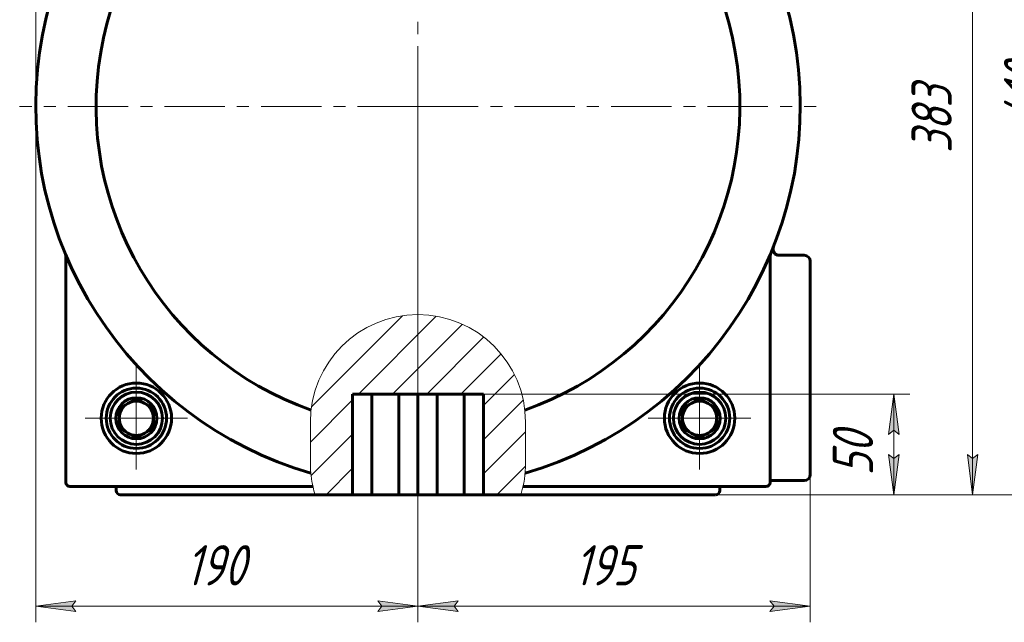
# Model space of a CAD drawing. Header units: millimetres. Extents: x 0 to 841, y 0 to 594.
# Tile 18 of 26: x 647 to 769, y 224 to 299. Entities that reach past the tile are written whole.
import ezdxf

# ---------------------------------------------------------------- set-up
doc = ezdxf.new("R2010")
doc.units = ezdxf.units.MM
for name, pattern in [('K5LT_AXLED', [12, 7.5, -1.5, 1.5, -1.5]), ('K5LT_BASIC', [0]), ('K5LT_THIN', [0]), ('K5LT_THIN_INCLUDED_TO_HATCHING', [0])]:
    doc.linetypes.add(name, pattern=pattern)
doc.layers.add('Системный слой', color=7, linetype='Continuous')
doc.layers.add('Системный слой (1)', color=7, linetype='Continuous', true_color=0x6c6c6c)
doc.styles.add('KDIMTEXTSTYLE', font='txt', dxfattribs={"width": 0.96, "oblique": 15, "height": 5})
doc.styles.add('KTEXTSTYLE', font='txt', dxfattribs={"width": 0.96, "height": 5})
doc.dimstyles.new('KDIMSTYLE (0.25)', dxfattribs={"dimtxt": 5, "dimasz": 1, "dimexe": 2, "dimexo": 0, "dimgap": 1, "dimtad": 1, "dimlfac": 4, "dimtxsty": 'KDIMTEXTSTYLE', "dimsah": 1, "dimcen": 0, "dimdle": 1, "dimadec": 0, "dimazin": 0, "dimtfac": 0.667, "dimtmove": 0, "dimatfit": 3, "dimfxl": 1, "dimtvp": 1, "dimtolj": 1, "dimtzin": 0, "dimarcsym": 0})

# ---------------------------------------------------------------- blocks, each defined once
blk = doc.blocks.new('U94')
at = {"layer": 'Системный слой (1)', "color": 150, "linetype": 'K5LT_BASIC', "lineweight": 60, "true_color": 0x0080ff}
for p, q in [((683.84, 239.73), (659.62, 239.73)), ((733.62, 239.73), (709.41, 239.73))]:
    blk.add_line(p, q, dxfattribs=at)
blk = doc.blocks.new('U98')
at = {"layer": 'Системный слой (1)', "color": 7, "linetype": 'K5LT_THIN_INCLUDED_TO_HATCHING', "lineweight": 18}
for p, q in [((683.25, 248.74), (683.25, 243.64)), ((710, 243.64), (710, 248.74))]:
    blk.add_line(p, q, dxfattribs=at)
for centre, start, end in [((696.62, 248.74), 0, 180), ((696.62, 243.64), 180, 197.0048), ((696.62, 243.64), 342.9952, 0)]:
    blk.add_arc(centre, 13.37, start, end, dxfattribs=at)
blk = doc.blocks.new('D12')
at = {"layer": 'Системный слой (1)'}
for points in [[(653.62, 365.27), (654.12, 365.93), (649.12, 365.27), (654.12, 364.62)], [(735.37, 364.62), (740.37, 365.27), (735.37, 365.93), (735.87, 365.27)]]:
    blk.add_hatch(color=7, dxfattribs=at).paths.add_polyline_path(points)
at = {"layer": 'Системный слой (1)', "color": 7, "linetype": 'K5LT_THIN', "lineweight": 18}
for p, q in [((649.12, 287.98), (649.12, 367.27)), ((740.37, 320.73), (740.37, 367.27)), ((649.12, 365.27), (654.12, 365.93)), ((654.12, 365.93), (653.62, 365.27)), ((735.87, 365.27), (735.37, 365.93)), ((735.37, 365.93), (740.37, 365.27)), ((654.12, 364.62), (649.12, 365.27)), ((740.37, 365.27), (649.12, 365.27)), ((653.62, 365.27), (654.12, 364.62)), ((740.37, 365.27), (735.37, 364.62)), ((735.37, 364.62), (735.87, 365.27))]:
    blk.add_line(p, q, dxfattribs=at)
blk.add_wipeout([(689.34, 366.27), (689.34, 373.66), (699.72, 373.66), (699.72, 366.27)]).dxf.layer = 'Системный слой (1)'
at = {"layer": 'Системный слой (1)', "color": 7, "insert": (689.34, 372.86), "char_height": 5, "attachment_point": 1, "style": 'KTEXTSTYLE'}
blk.add_mtext('\\fArial|b0|c204|p34;\\H5.0;\\W1.000;\\Q15;\\fGOST Type AU|b0|i0|c204|p34;\\Q15;\\W0.960;365', dxfattribs=at)
blk = doc.blocks.new('KDIMARROW_01')
at = {"layer": 'Системный слой'}
blk.add_hatch(color=0, dxfattribs=at).paths.add_polyline_path([(0, 0), (-5, 0.66), (-4.5, 0), (-5, -0.66)])
at = {"layer": 'Системный слой', "color": 0, "linetype": 'K5LT_THIN', "lineweight": 18}
for p, q in [((-4.5, 0), (-5, 0.66)), ((-5, 0.66), (0, 0)), ((0, 0), (-5, -0.66)), ((-5, -0.66), (-4.5, 0))]:
    blk.add_line(p, q, dxfattribs=at)
at = {"layer": 'Системный слой (1)', "color": 0, "linetype": 'K5LT_THIN', "lineweight": 18}
blk.add_line((696.62, 287.98), (696.37, 287.98), dxfattribs=at)
blk = doc.blocks.new('D13')
at = {"layer": 'Системный слой (1)'}
for points in [[(654.12, 225.21), (653.62, 225.87), (654.12, 226.53), (649.12, 225.87)], [(696.62, 225.87), (691.62, 226.53), (692.12, 225.87), (691.62, 225.21)]]:
    blk.add_hatch(color=7, dxfattribs=at).paths.add_polyline_path(points)
at = {"layer": 'Системный слой (1)', "color": 7, "linetype": 'K5LT_THIN', "lineweight": 18}
for p, q in [((649.12, 287.98), (649.12, 223.87)), ((696.62, 287.98), (696.62, 223.87)), ((649.12, 225.87), (654.12, 226.53)), ((654.12, 226.53), (653.62, 225.87)), ((692.12, 225.87), (691.62, 226.53)), ((691.62, 226.53), (696.62, 225.87)), ((654.12, 225.21), (649.12, 225.87)), ((649.12, 225.87), (696.62, 225.87)), ((653.62, 225.87), (654.12, 225.21)), ((696.62, 225.87), (691.62, 225.21)), ((691.62, 225.21), (692.12, 225.87))]:
    blk.add_line(p, q, dxfattribs=at)
blk.add_wipeout([(667.73, 226.87), (667.73, 234.25), (677.61, 234.25), (677.61, 226.87)]).dxf.layer = 'Системный слой (1)'
at = {"layer": 'Системный слой (1)', "color": 7, "insert": (667.73, 233.46), "char_height": 5, "attachment_point": 1, "style": 'KTEXTSTYLE'}
blk.add_mtext('\\fArial|b0|c204|p34;\\H5.0;\\W1.000;\\Q15;\\fGOST Type AU|b0|i0|c204|p34;\\Q15;\\W0.960;190', dxfattribs=at)
blk = doc.blocks.new('D14')
at = {"layer": 'Системный слой (1)'}
for points in [[(701.12, 225.87), (701.62, 226.53), (696.62, 225.87), (701.62, 225.21)], [(740.37, 225.21), (745.37, 225.87), (740.37, 226.53), (740.87, 225.87)]]:
    blk.add_hatch(color=7, dxfattribs=at).paths.add_polyline_path(points)
at = {"layer": 'Системный слой (1)', "color": 7, "linetype": 'K5LT_THIN', "lineweight": 18}
for p, q in [((696.62, 287.98), (696.62, 223.87)), ((745.37, 266.22), (745.37, 223.87)), ((696.62, 225.87), (701.62, 226.53)), ((701.62, 226.53), (701.12, 225.87)), ((740.87, 225.87), (740.37, 226.53)), ((740.37, 226.53), (745.37, 225.87)), ((701.62, 225.21), (696.62, 225.87)), ((745.37, 225.87), (696.62, 225.87)), ((701.12, 225.87), (701.62, 225.21)), ((745.37, 225.87), (740.37, 225.21)), ((740.37, 225.21), (740.87, 225.87))]:
    blk.add_line(p, q, dxfattribs=at)
blk.add_wipeout([(716.05, 226.87), (716.05, 234.25), (725.55, 234.25), (725.55, 226.87)]).dxf.layer = 'Системный слой (1)'
at = {"layer": 'Системный слой (1)', "color": 7, "insert": (716.05, 233.46), "char_height": 5, "attachment_point": 1, "style": 'KTEXTSTYLE'}
blk.add_mtext('\\fArial|b0|c204|p34;\\H5.0;\\W1.000;\\Q15;\\fGOST Type AU|b0|i0|c204|p34;\\Q15;\\W0.960;195', dxfattribs=at)
blk = doc.blocks.new('D15')
at = {"layer": 'Системный слой (1)'}
for points in [[(766.21, 330.48), (765.55, 335.48), (764.9, 330.48), (765.55, 330.98)], [(765.55, 239.73), (766.21, 244.73), (765.55, 244.23), (764.9, 244.73)]]:
    blk.add_hatch(color=7, dxfattribs=at).paths.add_polyline_path(points)
at = {"layer": 'Системный слой (1)', "color": 7, "linetype": 'K5LT_THIN', "lineweight": 18}
for p, q in [((739.87, 335.48), (767.55, 335.48)), ((764.9, 330.48), (765.55, 335.48)), ((765.55, 335.48), (766.21, 330.48)), ((765.55, 239.73), (765.55, 335.48)), ((765.55, 330.98), (764.9, 330.48)), ((766.21, 330.48), (765.55, 330.98)), ((765.55, 239.73), (764.9, 244.73)), ((764.9, 244.73), (765.55, 244.23)), ((765.55, 244.23), (766.21, 244.73)), ((766.21, 244.73), (765.55, 239.73)), ((733.62, 239.73), (767.55, 239.73))]:
    blk.add_line(p, q, dxfattribs=at)
blk.add_wipeout([(764.55, 282.2), (757.17, 282.2), (757.17, 292.58), (764.55, 292.58)]).dxf.layer = 'Системный слой (1)'
at = {"layer": 'Системный слой (1)', "color": 7, "insert": (757.97, 282.2), "char_height": 5, "attachment_point": 1, "rotation": 90, "style": 'KTEXTSTYLE'}
blk.add_mtext('\\fArial|b0|c204|p34;\\H5.0;\\W1.000;\\Q15;\\fGOST Type AU|b0|i0|c204|p34;\\Q15;\\W0.960;383', dxfattribs=at)
blk = doc.blocks.new('D16')
at = {"layer": 'Системный слой (1)'}
for points in [[(777.69, 337.23), (777.03, 342.23), (776.38, 337.23), (777.03, 337.73)], [(777.03, 239.73), (777.69, 244.73), (777.03, 244.23), (776.38, 244.73)]]:
    blk.add_hatch(color=7, dxfattribs=at).paths.add_polyline_path(points)
at = {"layer": 'Системный слой (1)', "color": 7, "linetype": 'K5LT_THIN', "lineweight": 18}
for p, q in [((706.87, 342.23), (779.03, 342.23)), ((776.38, 337.23), (777.03, 342.23)), ((777.03, 342.23), (777.69, 337.23)), ((777.03, 239.73), (777.03, 342.23)), ((777.03, 337.73), (776.38, 337.23)), ((777.69, 337.23), (777.03, 337.73)), ((777.03, 239.73), (776.38, 244.73)), ((776.38, 244.73), (777.03, 244.23)), ((777.03, 244.23), (777.69, 244.73)), ((777.69, 244.73), (777.03, 239.73)), ((733.62, 239.73), (779.03, 239.73))]:
    blk.add_line(p, q, dxfattribs=at)
blk.add_wipeout([(776.03, 285.9), (768.65, 285.9), (768.65, 295.65), (776.03, 295.65)]).dxf.layer = 'Системный слой (1)'
at = {"layer": 'Системный слой (1)', "color": 7, "insert": (769.45, 285.9), "char_height": 5, "attachment_point": 1, "rotation": 90, "style": 'KTEXTSTYLE'}
blk.add_mtext('\\fArial|b0|c204|p34;\\H5.0;\\W1.000;\\Q15;\\fGOST Type AU|b0|i0|c204|p34;\\Q15;\\W0.960;410', dxfattribs=at)
blk = doc.blocks.new('D17')
at = {"layer": 'Системный слой (1)'}
for points in [[(789.59, 344.73), (788.93, 349.73), (788.28, 344.73), (788.93, 345.23)], [(788.93, 239.73), (789.59, 244.73), (788.93, 244.23), (788.28, 244.73)]]:
    blk.add_hatch(color=7, dxfattribs=at).paths.add_polyline_path(points)
at = {"layer": 'Системный слой (1)', "color": 7, "linetype": 'K5LT_THIN', "lineweight": 18}
for p, q in [((701.37, 349.73), (790.93, 349.73)), ((788.28, 344.73), (788.93, 349.73)), ((788.93, 349.73), (789.59, 344.73)), ((788.93, 349.73), (788.93, 239.73)), ((788.93, 345.23), (788.28, 344.73)), ((789.59, 344.73), (788.93, 345.23)), ((788.93, 239.73), (788.28, 244.73)), ((788.28, 244.73), (788.93, 244.23)), ((788.93, 244.23), (789.59, 244.73)), ((789.59, 244.73), (788.93, 239.73)), ((733.62, 239.73), (790.93, 239.73))]:
    blk.add_line(p, q, dxfattribs=at)
blk.add_wipeout([(787.93, 289.19), (780.55, 289.19), (780.55, 299.83), (787.93, 299.83)]).dxf.layer = 'Системный слой (1)'
at = {"layer": 'Системный слой (1)', "color": 7, "insert": (781.35, 289.19), "char_height": 5, "attachment_point": 1, "rotation": 90, "style": 'KTEXTSTYLE'}
blk.add_mtext('\\fArial|b0|c204|p34;\\H5.0;\\W1.000;\\Q15;\\fGOST Type AU|b0|i0|c204|p34;\\Q15;\\W0.960;440', dxfattribs=at)
blk = doc.blocks.new('D18')
at = {"layer": 'Системный слой (1)', "color": 7, "linetype": 'K5LT_THIN', "lineweight": 18}
for p, q in [((704.76, 252.23), (757.77, 252.23)), ((755.77, 252.23), (756.43, 247.23)), ((755.77, 252.23), (755.77, 239.73)), ((756.43, 247.23), (755.77, 247.73)), ((755.77, 244.23), (756.43, 244.73)), ((756.43, 244.73), (755.77, 239.73)), ((733.62, 239.73), (757.77, 239.73))]:
    blk.add_line(p, q, dxfattribs=at)
blk.add_wipeout([(754.77, 242.09), (747.39, 242.09), (747.39, 249.56), (754.77, 249.56)]).dxf.layer = 'Системный слой (1)'
at = {"layer": 'Системный слой (1)'}
for points in [[(756.43, 247.23), (755.77, 252.23), (755.11, 247.23), (755.77, 247.73)], [(755.77, 239.73), (756.43, 244.73), (755.77, 244.23), (755.11, 244.73)]]:
    blk.add_hatch(color=7, dxfattribs=at).paths.add_polyline_path(points)
at = {"layer": 'Системный слой (1)', "color": 7, "linetype": 'K5LT_THIN', "lineweight": 18}
for p, q in [((755.11, 247.23), (755.77, 252.23)), ((755.77, 247.73), (755.11, 247.23)), ((755.77, 239.73), (755.11, 244.73)), ((755.11, 244.73), (755.77, 244.23))]:
    blk.add_line(p, q, dxfattribs=at)
at = {"layer": 'Системный слой (1)', "color": 7, "insert": (748.18, 242.09), "char_height": 5, "attachment_point": 1, "rotation": 90, "style": 'KTEXTSTYLE'}
blk.add_mtext('\\fArial|b0|c204|p34;\\H5.0;\\W1.000;\\Q15;\\fGOST Type AU|b0|i0|c204|p34;\\Q15;\\W0.960;50', dxfattribs=at)
blk = doc.blocks.new('U99')
at = {"layer": 'Системный слой (1)', "color": 30, "linetype": 'K5LT_AXLED', "lineweight": 18, "true_color": 0xff8000}
for q in [(696.62, 330.61), (666.37, 287.98), (696.62, 255.36), (726.87, 287.98)]:
    blk.add_line((696.62, 287.98), q, dxfattribs=at)
blk = doc.blocks.new('U100')
at = {"layer": 'Системный слой (1)', "color": 30, "linetype": 'K5LT_AXLED', "lineweight": 18, "true_color": 0xff8000}
for q in [(661.62, 255.61), (655.25, 249.23), (668, 249.23), (661.62, 242.86)]:
    blk.add_line((661.62, 249.23), q, dxfattribs=at)
blk = doc.blocks.new('U102')
at = {"layer": 'Системный слой (1)', "color": 30, "linetype": 'K5LT_AXLED', "lineweight": 18, "true_color": 0xff8000}
for q in [(731.62, 255.61), (725.25, 249.23), (738, 249.23), (731.62, 242.86)]:
    blk.add_line((731.62, 249.23), q, dxfattribs=at)
blk = doc.blocks.new('U104')
at = {"layer": 'Системный слой (1)', "color": 30, "linetype": 'K5LT_AXLED', "lineweight": 18, "true_color": 0xff8000}
for q in [(696.62, 337.48), (647.12, 287.98), (746.12, 287.98), (696.62, 238.48)]:
    blk.add_line((696.62, 287.98), q, dxfattribs=at)
blk = doc.blocks.new('U105')
at = {"layer": 'Системный слой (1)', "color": 30, "linetype": 'K5LT_AXLED', "lineweight": 18, "true_color": 0xff8000}
for q in [(661.62, 254.98), (655.87, 249.23), (667.37, 249.23), (661.62, 243.48)]:
    blk.add_line((661.62, 249.23), q, dxfattribs=at)
blk = doc.blocks.new('U107')
at = {"layer": 'Системный слой (1)', "color": 30, "linetype": 'K5LT_AXLED', "lineweight": 18, "true_color": 0xff8000}
for q in [(731.62, 254.98), (725.87, 249.23), (737.37, 249.23), (731.62, 243.48)]:
    blk.add_line((731.62, 249.23), q, dxfattribs=at)

msp = doc.modelspace()

# ---------------------------------------------------------------- hatches: boundary and pattern name
at = {"layer": 'Системный слой (1)'}
h = msp.add_hatch(dxfattribs=at)
h.set_pattern_fill('', angle=45, style=0, pattern_type=0)
h.set_pattern_definition([(45, (0, 0), (-2.12132, 2.12132), [])])
h.paths.add_polyline_path([(704.7564, 239.7312), (709.4126, 239.7312), (709.895, 241.9909), (709.9973, 243.642), (709.9973, 248.7429), (709.7977, 251.0449), (709.2047, 253.2781), (708.2362, 255.376), (706.9211, 257.2758), (705.2985, 258.9209), (703.4169, 260.2621), (701.3326, 261.2594), (699.1077, 261.883), (696.8086, 262.1143), (694.5041, 261.9463), (692.2629, 261.3842), (690.1519, 260.4446), (688.2341, 259.1557), (686.5669, 257.5559), (685.1999, 255.693), (684.1741, 253.6226), (683.5199, 251.4064), (683.2571, 249.1108), (683.252, 248.7429), (683.252, 243.642), (683.4516, 241.34), (683.8366, 239.7312), (688.4929, 239.7312), (688.4929, 252.2312), (704.7564, 252.2312)])

# ---------------------------------------------------------------- linework, layer by layer
at = {"layer": 'Системный слой (1)', "color": 150, "linetype": 'K5LT_BASIC', "lineweight": 60, "true_color": 0x0080ff}
for p, q in [((652.8746, 269.4828), (652.8746, 241.2312)), ((740.3746, 241.2312), (740.3746, 269.4828)), ((744.6246, 269.4828), (741.4918, 269.4828)), ((745.3746, 242.2312), (745.3746, 268.7328)), ((704.7564, 252.2312), (688.4929, 252.2312)), ((688.4929, 239.7312), (688.4929, 252.2312)), ((690.8746, 252.2312), (690.8746, 239.7312)), ((694.2429, 252.2312), (694.2429, 239.7312)), ((696.6246, 252.2312), (696.6246, 239.7312)), ((699.0064, 252.2312), (699.0064, 239.7312)), ((702.3746, 252.2312), (702.3746, 239.7312)), ((704.7564, 252.2312), (704.7564, 239.7312)), ((661.6246, 251.6849), (659.4996, 250.458)), ((663.7496, 250.458), (661.6246, 251.6849)), ((731.6246, 251.6849), (729.4996, 250.458)), ((733.7496, 250.458), (731.6246, 251.6849)), ((659.4996, 250.458), (659.4996, 248.0043)), ((663.7496, 248.0043), (663.7496, 250.458)), ((729.4996, 250.458), (729.4996, 248.0043)), ((733.7496, 248.0043), (733.7496, 250.458)), ((659.4996, 248.0043), (661.6246, 246.7774)), ((661.6246, 246.7774), (663.7496, 248.0043)), ((729.4996, 248.0043), (731.6246, 246.7774)), ((731.6246, 246.7774), (733.7496, 248.0043)), ((740.3746, 241.4812), (744.6246, 241.4812)), ((653.3746, 240.7312), (683.5726, 240.7312)), ((659.1246, 240.7312), (659.1246, 240.2312)), ((709.6766, 240.7312), (739.8746, 240.7312)), ((734.1246, 240.7312), (734.1246, 240.2312)), ((688.4929, 239.7312), (683.8366, 239.7312)), ((688.4929, 239.7312), (690.8746, 239.7312)), ((690.8746, 239.7312), (694.2429, 239.7312)), ((694.2429, 239.7312), (696.6246, 239.7312)), ((696.6246, 239.7312), (699.0064, 239.7312)), ((699.0064, 239.7312), (702.3746, 239.7312)), ((702.3746, 239.7312), (704.7564, 239.7312)), ((709.4126, 239.7312), (704.7564, 239.7312))]:
    msp.add_line(p, q, dxfattribs=at)
for centre, radius in [((661.6246, 249.2312), 4.375), ((731.6246, 249.2312), 4.375), ((661.6246, 249.2312), 3.75), ((661.6246, 249.2312), 3.25), ((731.6246, 249.2312), 3.75), ((731.6246, 249.2312), 3.25), ((661.6246, 249.2312), 2.55), ((731.6246, 249.2312), 2.55)]:
    msp.add_circle(centre, radius, dxfattribs=at)
for centre, radius, start, end in [((696.6246, 287.9812), 47.5, 286.277104, 253.722896), ((696.6246, 287.9812), 40, 289.401099, 250.598901), ((741.4918, 270.2328), 0.75, 158.417495, 270), ((744.6246, 268.7328), 0.75, 0, 90), ((661.6246, 249.2312), 2.125, 120, 180), ((661.6246, 249.2312), 2.125, 90, 120), ((661.6246, 249.2312), 2.125, 60, 90), ((661.6246, 249.2312), 2.125, 0, 60), ((731.6246, 249.2312), 2.125, 120, 180), ((731.6246, 249.2312), 2.125, 90, 120), ((731.6246, 249.2312), 2.125, 60, 90), ((731.6246, 249.2312), 2.125, 0, 60), ((661.6246, 249.2312), 2.125, 180, 240), ((661.6246, 249.2312), 2.125, 300, 0), ((731.6246, 249.2312), 2.125, 180, 240), ((731.6246, 249.2312), 2.125, 300, 0), ((661.6246, 249.2312), 2.125, 240, 300), ((731.6246, 249.2312), 2.125, 240, 300), ((653.3746, 241.2312), 0.5, 180, 270), ((739.8746, 241.2312), 0.5, 270, 0), ((744.6246, 242.2312), 0.75, 270, 0), ((659.6246, 240.2312), 0.5, 180, 270), ((733.6246, 240.2312), 0.5, 270, 0)]:
    msp.add_arc(centre, radius, start, end, dxfattribs=at)

# ---------------------------------------------------------------- block references
at = {"layer": 'Системный слой (1)'}
for name in ['U98', 'U94']:
    msp.add_blockref(name, (0, 0), dxfattribs=at)

# ---------------------------------------------------------------- next in the draw order: dimensions: what is measured, and where the dimension line sits
at = {"layer": 'Системный слой (1)', "color": 7}
dim = msp.add_linear_dim(base=(740.3746, 365.2742), p1=(649.1246, 287.9812), p2=(740.3746, 320.7303), dimstyle='KDIMSTYLE (0.25)', override={"dimexo": 0, "dimpost": '\\fGOST Type AU|b0|c204|p34;\\H5.0;\\W0.960;\\Q15;<>', "dimblk1": 'KDIMARROW_01', "dimblk2": 'KDIMARROW_01', "dimse1": 0, "dimse2": 0, "dimclrt": 7, "dimtol": 1, "dimtp": 0, "dimtm": 0, "dimtdec": 5, "dimtolj": 1}, dxfattribs=at)
dim.commit()
dim.dimension.update_dxf_attribs({"geometry": 'D12', "text_midpoint": (694.7496, 365.2742), "dimtype": 160})

# ---------------------------------------------------------------- next in the draw order: dimensions: what is measured, and where the dimension line sits
dim = msp.add_linear_dim(base=(649.1246, 225.869), p1=(696.6246, 287.9812), p2=(649.1246, 287.9812), dimstyle='KDIMSTYLE (0.25)', override={"dimexo": 0, "dimpost": '\\fGOST Type AU|b0|c204|p34;\\H5.0;\\W0.960;\\Q15;<>', "dimblk1": 'KDIMARROW_01', "dimblk2": 'KDIMARROW_01', "dimse1": 0, "dimse2": 0, "dimclrt": 7, "dimtol": 1, "dimtp": 0, "dimtm": 0, "dimtdec": 5, "dimtolj": 1}, dxfattribs=at)
dim.commit()
dim.dimension.update_dxf_attribs({"geometry": 'D13', "text_midpoint": (672.8746, 225.869), "dimtype": 160})

# ---------------------------------------------------------------- next in the draw order: block references
at = {"layer": 'Системный слой (1)'}
for name in ['U100', 'U105']:
    msp.add_blockref(name, (0, 0), dxfattribs=at)

# ---------------------------------------------------------------- next in the draw order: dimensions: what is measured, and where the dimension line sits
at = {"layer": 'Системный слой (1)', "color": 7}
dim = msp.add_linear_dim(base=(745.3746, 225.869), p1=(696.6246, 287.9812), p2=(745.3746, 266.2191), dimstyle='KDIMSTYLE (0.25)', override={"dimexo": 0, "dimpost": '\\fGOST Type AU|b0|c204|p34;\\H5.0;\\W0.960;\\Q15;<>', "dimblk1": 'KDIMARROW_01', "dimblk2": 'KDIMARROW_01', "dimse1": 0, "dimse2": 0, "dimclrt": 7, "dimtol": 1, "dimtp": 0, "dimtm": 0, "dimtdec": 5, "dimtolj": 1}, dxfattribs=at)
dim.commit()
dim.dimension.update_dxf_attribs({"geometry": 'D14', "text_midpoint": (720.9996, 225.869), "dimtype": 160})

# ---------------------------------------------------------------- next in the draw order: dimensions: what is measured, and where the dimension line sits
dim = msp.add_linear_dim(base=(765.5536, 239.7312), p1=(739.8746, 335.4812), p2=(733.6246, 239.7312), angle=90, dimstyle='KDIMSTYLE (0.25)', override={"dimexo": 0, "dimpost": '\\fGOST Type AU|b0|c204|p34;\\H5.0;\\W0.960;\\Q15;<>', "dimblk1": 'KDIMARROW_01', "dimblk2": 'KDIMARROW_01', "dimse1": 0, "dimse2": 0, "dimclrt": 7, "dimtol": 1, "dimtp": 0, "dimtm": 0, "dimtdec": 5, "dimtolj": 1}, dxfattribs=at)
dim.commit()
dim.dimension.update_dxf_attribs({"geometry": 'D15', "text_midpoint": (765.5536, 287.6062), "dimtype": 160})

# ---------------------------------------------------------------- next in the draw order: dimensions: what is measured, and where the dimension line sits
dim = msp.add_linear_dim(base=(777.035, 239.7312), p1=(706.8746, 342.2312), p2=(733.6246, 239.7312), angle=90, dimstyle='KDIMSTYLE (0.25)', override={"dimexo": 0, "dimpost": '\\fGOST Type AU|b0|c204|p34;\\H5.0;\\W0.960;\\Q15;<>', "dimblk1": 'KDIMARROW_01', "dimblk2": 'KDIMARROW_01', "dimse1": 0, "dimse2": 0, "dimclrt": 7, "dimtol": 1, "dimtp": 0, "dimtm": 0, "dimtdec": 5, "dimtolj": 1}, dxfattribs=at)
dim.commit()
dim.dimension.update_dxf_attribs({"geometry": 'D16', "text_midpoint": (777.035, 290.9812), "dimtype": 160})

# ---------------------------------------------------------------- next in the draw order: dimensions: what is measured, and where the dimension line sits
dim = msp.add_linear_dim(base=(788.9339, 349.7312), p1=(733.6246, 239.7312), p2=(701.3746, 349.7312), angle=90, dimstyle='KDIMSTYLE (0.25)', override={"dimexo": 0, "dimpost": '\\fGOST Type AU|b0|c204|p34;\\H5.0;\\W0.960;\\Q15;<>', "dimblk1": 'KDIMARROW_01', "dimblk2": 'KDIMARROW_01', "dimse1": 0, "dimse2": 0, "dimclrt": 7, "dimtol": 1, "dimtp": 0, "dimtm": 0, "dimtdec": 5, "dimtolj": 1}, dxfattribs=at)
dim.commit()
dim.dimension.update_dxf_attribs({"geometry": 'D17', "text_midpoint": (788.9339, 294.7312), "dimtype": 160})

# ---------------------------------------------------------------- next in the draw order: block references
at = {"layer": 'Системный слой (1)'}
msp.add_blockref('U99', (0, 0), dxfattribs=at)

# ---------------------------------------------------------------- next in the draw order: dimensions: what is measured, and where the dimension line sits
at = {"layer": 'Системный слой (1)', "color": 7}
dim = msp.add_linear_dim(base=(755.7703, 252.2312), p1=(733.6246, 239.7312), p2=(704.7564, 252.2312), angle=90, dimstyle='KDIMSTYLE (0.25)', override={"dimexo": 0, "dimpost": '\\fGOST Type AU|b0|c204|p34;\\H5.0;\\W0.960;\\Q15;<>', "dimblk1": 'KDIMARROW_01', "dimblk2": 'KDIMARROW_01', "dimse1": 0, "dimse2": 0, "dimclrt": 7, "dimtol": 1, "dimtp": 0, "dimtm": 0, "dimtdec": 5, "dimtolj": 1}, dxfattribs=at)
dim.commit()
dim.dimension.update_dxf_attribs({"geometry": 'D18', "text_midpoint": (755.7703, 245.9812), "dimtype": 160})

# ---------------------------------------------------------------- next in the draw order: block references
at = {"layer": 'Системный слой (1)'}
for name in ['U104', 'U102', 'U107']:
    msp.add_blockref(name, (0, 0), dxfattribs=at)

doc.saveas('drawing.dxf')
